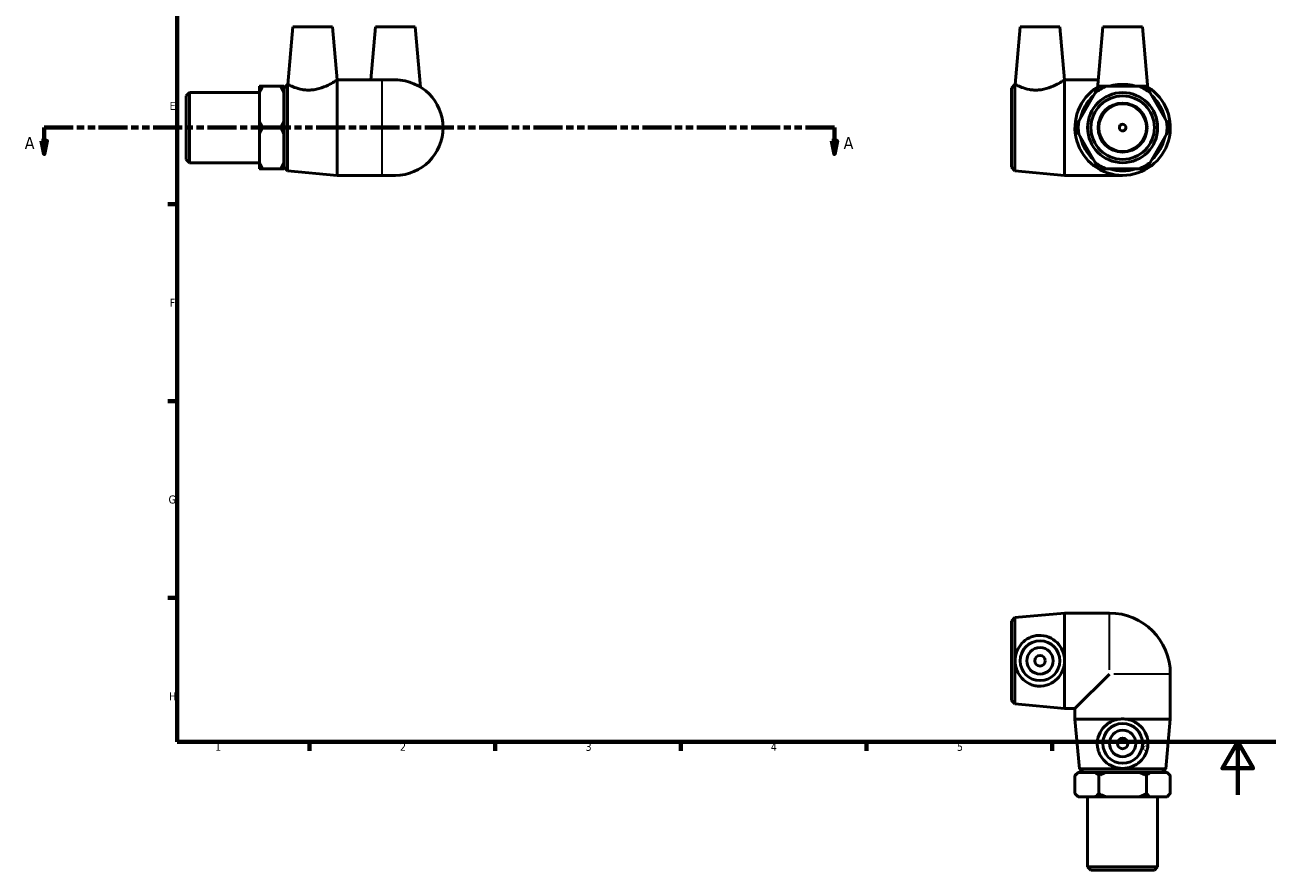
# Model space of a CAD drawing. Header units: millimetres. Extents: x -37 to 901, y -28 to 594.
# Tile 1 of 3: x -37 to 432, y -28 to 290. Entities that reach past the tile are written whole.
import ezdxf

# ---------------------------------------------------------------- set-up
doc = ezdxf.new("R2010")
doc.units = ezdxf.units.MM
doc.linetypes.add('DOUBLE_DASH_CHAIN', pattern=[1.2403, 0.6614, -0.0827, 0.1654, -0.0827, 0.1654, -0.0827])
for name, color, linetype, lineweight in [('Border (ANSI)', 7, 'Continuous', 70), ('Section Line (ANSI)', 7, 'DOUBLE_DASH_CHAIN', 70), ('Visible (ANSI)', 7, 'Continuous', 50), ('Visible Narrow (ANSI)', 7, 'Continuous', 35)]:
    doc.layers.add(name, color=color, linetype=linetype, lineweight=lineweight)
doc.styles.add('Label Text (ANSI)', font='tahoma.ttf')
doc.styles.add('Note Text (ANSI)', font='tahoma.ttf')

# ---------------------------------------------------------------- blocks, each defined once
blk = doc.blocks.new('Borders Default Border')
at = {"layer": 'Border (ANSI)'}
for p, q in [((20, 222.75), (16.55, 222.75)), ((20, 148.5), (16.55, 148.5)), ((20, 74.25), (16.55, 74.25)), ((70.08, 20), (70.08, 16.55)), ((140.17, 20), (140.17, 16.55)), ((210.25, 20), (210.25, 16.55)), ((280.33, 20), (280.33, 16.55)), ((350.42, 20), (350.42, 16.55))]:
    blk.add_line(p, q, dxfattribs=at)
at = {"layer": 'Border (ANSI)', "flags": 128}
for points in [[(20, 20), (20, 574), (821, 574), (821, 20), (20, 20)], [(420.5, 0), (420.5, 20), (414.73, 10), (426.27, 10), (420.5, 20)]]:
    blk.add_lwpolyline(points, dxfattribs=at)
at = {"layer": 'Border (ANSI)', "color": 230, "true_color": 0xff0080, "char_height": 3.05, "attachment_point": 7, "style": 'Note Text (ANSI)'}
for s, insert in [('E', (17.21, 258.35)), ('F', (17.29, 184.1)), ('G', (16.81, 109.79)), ('H', (16.97, 35.6)), ('1', (34.35, 16.55)), ('2', (104.2, 16.55)), ('3', (174.26, 16.49)), ('4', (244.23, 16.55)), ('5', (314.48, 16.49)), ('6', (384.49, 16.49))]:
    blk.add_mtext(s, dxfattribs=dict(at, insert=insert))
blk = doc.blocks.new('2dTransSection0')
at = {"layer": 'Section Line (ANSI)', "linetype": 'DOUBLE_DASH_CHAIN', "ltscale": 16.551283}
blk.add_line((-30.11, 251.68), (268.21, 251.68), dxfattribs=at)
at = {"layer": 'Section Line (ANSI)', "linetype": 'Continuous'}
for p, q in [((-30.11, 251.68), (-19.19, 251.68)), ((-30.11, 251.68), (-30.11, 246.68)), ((257.28, 251.68), (268.21, 251.68)), ((268.21, 251.68), (268.21, 246.68)), ((-31.11, 246.68), (-30.11, 241.68)), ((-29.11, 246.68), (-31.11, 246.68)), ((-30.11, 246.68), (-30.11, 241.68)), ((-30.11, 241.68), (-29.11, 246.68)), ((267.21, 246.68), (268.21, 241.68)), ((269.21, 246.68), (267.21, 246.68)), ((268.21, 246.68), (268.21, 241.68)), ((268.21, 241.68), (269.21, 246.68))]:
    blk.add_line(p, q, dxfattribs=at)
at = {"layer": 'Section Line (ANSI)', "linetype": 'Continuous', "flags": 128}
for points in [[(-31.11, 246.68), (-30.11, 241.68), (-29.11, 246.68), (-31.11, 246.68)], [(267.21, 246.68), (268.21, 241.68), (269.21, 246.68), (267.21, 246.68)]]:
    blk.add_lwpolyline(points, dxfattribs=at)
at = {"layer": 'Section Line (ANSI)'}
for points in [[(-31.11, 246.68), (-30.11, 241.68), (-29.11, 246.68), (-31.11, 246.68)], [(267.21, 246.68), (268.21, 241.68), (269.21, 246.68), (267.21, 246.68)]]:
    blk.add_solid(points, dxfattribs=at)
at = {"layer": 'Section Line (ANSI)', "char_height": 4.57, "attachment_point": 7, "style": 'Label Text (ANSI)'}
for insert in [(-37.48, 243.61), (271.68, 243.61)]:
    blk.add_mtext('A', dxfattribs=dict(at, insert=insert))

msp = doc.modelspace()

# ---------------------------------------------------------------- linework, layer by layer
at = {"layer": 'Visible (ANSI)'}
for p, q in [((63.759, 289.677), (61.862, 268.004)), ((63.759, 289.677), (78.759, 289.677)), ((78.759, 289.677), (80.508, 269.682)), ((94.959, 289.677), (93.209, 269.677)), ((94.959, 289.677), (109.959, 289.677)), ((109.959, 289.677), (111.945, 266.975)), ((338.346, 289.677), (336.449, 268.004)), ((338.346, 289.677), (353.346, 289.677)), ((353.346, 289.677), (355.095, 269.682)), ((369.546, 289.677), (367.502, 266.325)), ((369.546, 289.677), (384.546, 289.677)), ((384.546, 289.677), (386.589, 266.325)), ((60.459, 266.627), (61.704, 267.989)), ((61.704, 267.989), (61.862, 268.004)), ((61.704, 267.989), (61.704, 235.365)), ((80.459, 233.677), (80.459, 269.651)), ((80.501, 269.677), (97.459, 269.677)), ((102.459, 269.677), (97.459, 269.677)), ((335.046, 266.627), (336.29, 267.989)), ((336.29, 267.989), (336.449, 268.004)), ((336.29, 267.989), (336.29, 235.365)), ((355.046, 233.677), (355.046, 269.651)), ((355.088, 269.677), (367.796, 269.677)), ((23.459, 263.648), (24.709, 264.898)), ((23.459, 239.707), (23.459, 263.648)), ((24.709, 264.898), (24.709, 238.457)), ((24.709, 264.898), (51.109, 264.898)), ((51.109, 264.779), (51.109, 267.266)), ((51.109, 254.164), (51.109, 264.779)), ((52.359, 267.266), (59.109, 267.266)), ((60.359, 267.266), (60.359, 264.779)), ((60.359, 264.779), (60.359, 254.164)), ((60.359, 264.177), (60.459, 264.177)), ((60.459, 236.727), (60.459, 266.627)), ((335.046, 236.727), (335.046, 266.627)), ((366.61, 264.779), (360.481, 254.164)), ((383.174, 267.266), (370.917, 267.266)), ((393.61, 254.164), (387.481, 264.779)), ((51.109, 249.191), (51.109, 254.164)), ((60.359, 254.164), (60.359, 249.191)), ((51.109, 238.575), (51.109, 249.191)), ((52.359, 251.677), (59.109, 251.677)), ((60.359, 249.191), (60.359, 238.575)), ((360.481, 249.191), (366.61, 238.575)), ((387.481, 238.575), (393.61, 249.191)), ((23.459, 239.707), (24.709, 238.457)), ((24.709, 238.457), (51.109, 238.457)), ((51.109, 236.089), (51.109, 238.575)), ((59.109, 236.089), (52.359, 236.089)), ((60.359, 239.177), (60.459, 239.177)), ((60.359, 238.575), (60.359, 236.089)), ((60.459, 236.727), (61.704, 235.365)), ((61.704, 235.365), (80.459, 233.677)), ((335.046, 236.727), (336.29, 235.365)), ((336.29, 235.365), (355.046, 233.677)), ((370.917, 236.089), (383.174, 236.089)), ((80.459, 233.677), (97.459, 233.677)), ((97.459, 233.677), (102.459, 233.677)), ((355.046, 233.677), (372.046, 233.677)), ((372.046, 233.677), (377.046, 233.677)), ((335.046, 65.479), (336.29, 66.841)), ((336.29, 66.841), (355.046, 68.529)), ((336.29, 66.841), (336.29, 34.217)), ((355.046, 51.509), (355.046, 68.529)), ((355.046, 68.529), (372.046, 68.529)), ((335.046, 35.579), (335.046, 65.479)), ((355.046, 32.529), (355.046, 49.548)), ((372.046, 45.529), (359.046, 32.529)), ((395.046, 28.529), (395.046, 45.529)), ((335.046, 35.579), (336.29, 34.217)), ((336.29, 34.217), (355.046, 32.529)), ((355.046, 32.529), (359.046, 32.529)), ((359.046, 28.529), (359.046, 32.529)), ((376.065, 28.529), (359.046, 28.529)), ((360.733, 9.774), (359.046, 28.529)), ((395.046, 28.529), (378.026, 28.529)), ((393.358, 9.774), (395.046, 28.529)), ((360.733, 9.774), (393.358, 9.774)), ((362.096, 8.529), (360.733, 9.774)), ((391.996, 8.529), (393.358, 9.774)), ((360.296, 8.429), (359.046, 7.179)), ((359.046, 7.179), (359.046, 0.429)), ((360.296, 8.429), (360.481, 8.429)), ((360.481, 8.429), (366.61, 8.429)), ((391.996, 8.529), (362.096, 8.529)), ((364.546, 8.429), (364.546, 8.529)), ((366.61, 8.429), (370.917, 8.429)), ((368.046, 7.179), (368.046, 0.429)), ((370.917, 8.429), (383.174, 8.429)), ((383.174, 8.429), (387.481, 8.429)), ((386.046, 0.429), (386.046, 7.179)), ((387.481, 8.429), (393.61, 8.429)), ((389.546, 8.429), (389.546, 8.529)), ((393.61, 8.429), (393.796, 8.429)), ((393.796, 8.429), (395.046, 7.179)), ((395.046, 0.429), (395.046, 7.179)), ((360.296, -0.821), (359.046, 0.429)), ((393.796, -0.821), (395.046, 0.429)), ((360.481, -0.821), (360.296, -0.821)), ((366.61, -0.821), (360.481, -0.821)), ((363.825, -27.221), (363.825, -0.821)), ((370.917, -0.821), (366.61, -0.821)), ((383.174, -0.821), (370.917, -0.821)), ((387.481, -0.821), (383.174, -0.821)), ((393.61, -0.821), (387.481, -0.821)), ((390.266, -27.221), (390.266, -0.821)), ((393.796, -0.821), (393.61, -0.821)), ((363.825, -27.221), (390.266, -27.221)), ((365.075, -28.471), (363.825, -27.221)), ((389.016, -28.471), (390.266, -27.221)), ((389.016, -28.471), (365.075, -28.471))]:
    msp.add_line(p, q, dxfattribs=at)
for centre, radius in [((377.046, 251.677), 13.22), ((377.046, 251.677), 11.97), ((377.046, 251.677), 9.254), ((377.046, 251.677), 9), ((377.046, 251.677), 1.25), ((345.846, 50.529), 7.5), ((345.846, 50.529), 5), ((345.846, 50.529), 2), ((377.046, 19.329), 7.5), ((377.046, 19.329), 5), ((377.046, 19.329), 2)]:
    msp.add_circle(centre, radius, dxfattribs=at)
for centre, radius, start, end in [((102.459, 251.677), 18, 270, 90), ((377.046, 251.677), 16.312, 72.87036, 107.12964), ((377.046, 251.677), 18, 121.80379, 58.19621), ((377.046, 251.677), 16.312, 132.87036, 167.12964), ((377.046, 251.677), 16.75, 111.46298, 128.53702), ((377.046, 251.677), 16.75, 51.46298, 68.53702), ((377.046, 251.677), 16.312, 12.87036, 47.12964), ((377.046, 251.677), 16.75, 171.46298, 188.53702), ((377.046, 251.677), 16.75, 351.46298, 8.53702), ((377.046, 251.677), 16.312, 192.87036, 227.12964), ((377.046, 251.677), 16.312, 312.87036, 347.12964), ((377.046, 251.677), 16.75, 231.46298, 248.53702), ((377.046, 251.677), 16.312, 252.87036, 287.12964), ((377.046, 251.677), 16.75, 291.46298, 308.53702), ((372.046, 45.529), 23, 0, 90)]:
    msp.add_arc(centre, radius, start, end, dxfattribs=at)
for points, knots in [([(70.715, 265.879), (70.135, 265.835), (69.542, 265.83), (68.373, 265.898), (67.798, 265.971), (66.159, 266.272), (65.182, 266.583), (63.647, 267.155), (62.978, 267.459), (62.085, 267.886), (61.862, 268.004), (61.862, 268.004)], [5.8622127, 5.8622127, 5.8622127, 5.8622127, 6.036799, 6.036799, 6.2113852, 6.2113852, 6.5605577, 6.5605577, 6.9125037, 6.9125037, 7.2644498, 7.2644498, 7.2644498, 7.2644498]), ([(80.459, 269.651), (80.364, 269.591), (80.126, 269.44), (79.266, 268.921), (78.535, 268.492), (76.848, 267.62), (75.761, 267.11), (73.344, 266.281), (72.009, 265.975), (70.715, 265.879)], [4.430465, 4.430465, 4.430465, 4.430465, 4.7080307, 4.7080307, 5.082718, 5.082718, 5.4724654, 5.4724654, 5.8622127, 5.8622127, 5.8622127, 5.8622127]), ([(102.088, 269.677), (102.212, 269.68), (102.336, 269.682), (102.782, 269.682), (103.11, 269.672), (103.439, 269.651)], [1.49199003, 1.49199003, 1.49199003, 1.49199003, 1.52886932, 1.52886932, 1.62599094, 1.62599094, 1.62599094, 1.62599094]), ([(345.302, 265.879), (344.722, 265.835), (344.129, 265.83), (342.96, 265.898), (342.385, 265.971), (340.746, 266.272), (339.769, 266.583), (338.234, 267.155), (337.565, 267.459), (336.672, 267.886), (336.449, 268.004), (336.449, 268.004)], [5.8622127, 5.8622127, 5.8622127, 5.8622127, 6.036799, 6.036799, 6.2113852, 6.2113852, 6.5605577, 6.5605577, 6.9125037, 6.9125037, 7.2644498, 7.2644498, 7.2644498, 7.2644498]), ([(355.046, 269.651), (354.951, 269.591), (354.713, 269.44), (353.853, 268.921), (353.122, 268.492), (351.435, 267.62), (350.348, 267.11), (347.931, 266.281), (346.596, 265.975), (345.302, 265.879)], [4.430465, 4.430465, 4.430465, 4.430465, 4.7080307, 4.7080307, 5.082718, 5.082718, 5.4724654, 5.4724654, 5.8622127, 5.8622127, 5.8622127, 5.8622127]), ([(382.351, 267.265), (381.81, 267.416), (381.222, 267.557), (379.463, 267.886), (378.219, 268.004), (375.872, 268.004), (374.628, 267.886), (372.869, 267.557), (372.281, 267.416), (371.74, 267.265)], [6.7228791, 6.7228791, 6.7228791, 6.7228791, 6.9125037, 6.9125037, 7.2644498, 7.2644498, 7.6163958, 7.6163958, 7.8060205, 7.8060205, 7.8060205, 7.8060205]), ([(345.302, 40.962), (344.722, 40.991), (344.129, 41.078), (342.96, 41.373), (342.385, 41.582), (340.746, 42.367), (339.769, 43.113), (338.234, 44.78), (337.565, 45.824), (336.672, 48.112), (336.449, 49.356), (336.449, 51.702), (336.672, 52.946), (337.565, 55.233), (338.234, 56.278), (339.769, 57.944), (340.746, 58.691), (342.385, 59.476), (342.96, 59.684), (344.129, 59.979), (344.722, 60.066), (346.596, 60.161), (347.931, 59.936), (350.348, 58.966), (351.435, 58.221), (353.122, 56.522), (353.853, 55.459), (354.713, 53.395), (354.951, 52.449), (355.046, 51.509)], [5.8622127, 5.8622127, 5.8622127, 5.8622127, 6.036799, 6.036799, 6.2113852, 6.2113852, 6.5605577, 6.5605577, 6.9125037, 6.9125037, 7.2644498, 7.2644498, 7.6163958, 7.6163958, 7.9683418, 7.9683418, 8.3175143, 8.3175143, 8.4921006, 8.4921006, 8.6666868, 8.6666868, 9.0564342, 9.0564342, 9.4461815, 9.4461815, 9.8208688, 9.8208688, 10.0984345, 10.0984345, 10.0984345, 10.0984345]), ([(355.046, 49.548), (354.951, 48.608), (354.713, 47.662), (353.853, 45.598), (353.122, 44.535), (351.435, 42.837), (350.348, 42.092), (347.931, 41.122), (346.596, 40.897), (345.302, 40.962)], [4.430465, 4.430465, 4.430465, 4.430465, 4.7080307, 4.7080307, 5.082718, 5.082718, 5.4724654, 5.4724654, 5.8622127, 5.8622127, 5.8622127, 5.8622127]), ([(355.046, 49.548), (355.079, 49.877), (355.095, 50.205), (355.095, 50.853), (355.079, 51.181), (355.046, 51.509)], [1.4317477, 1.4317477, 1.4317477, 1.4317477, 1.52886932, 1.52886932, 1.62599094, 1.62599094, 1.62599094, 1.62599094]), ([(386.612, 18.785), (386.583, 18.206), (386.496, 17.612), (386.201, 16.443), (385.993, 15.868), (385.207, 14.229), (384.461, 13.252), (382.794, 11.717), (381.75, 11.049), (379.463, 10.156), (378.219, 9.933), (375.872, 9.933), (374.628, 10.156), (372.341, 11.049), (371.297, 11.717), (369.63, 13.252), (368.884, 14.229), (368.098, 15.868), (367.89, 16.443), (367.595, 17.612), (367.508, 18.206), (367.414, 20.079), (367.639, 21.414), (368.608, 23.832), (369.353, 24.918), (371.052, 26.605), (372.115, 27.337), (374.179, 28.196), (375.125, 28.434), (376.065, 28.529)], [5.8622127, 5.8622127, 5.8622127, 5.8622127, 6.036799, 6.036799, 6.2113852, 6.2113852, 6.5605577, 6.5605577, 6.9125037, 6.9125037, 7.2644498, 7.2644498, 7.6163958, 7.6163958, 7.9683418, 7.9683418, 8.3175143, 8.3175143, 8.4921006, 8.4921006, 8.6666868, 8.6666868, 9.0564342, 9.0564342, 9.4461815, 9.4461815, 9.8208688, 9.8208688, 10.0984345, 10.0984345, 10.0984345, 10.0984345]), ([(378.026, 28.529), (377.697, 28.562), (377.369, 28.578), (376.722, 28.578), (376.394, 28.562), (376.065, 28.529)], [1.4317477, 1.4317477, 1.4317477, 1.4317477, 1.52886932, 1.52886932, 1.62599094, 1.62599094, 1.62599094, 1.62599094]), ([(378.026, 28.529), (378.966, 28.434), (379.912, 28.196), (381.976, 27.337), (383.039, 26.605), (384.738, 24.918), (385.483, 23.832), (386.452, 21.414), (386.677, 20.079), (386.612, 18.785)], [4.430465, 4.430465, 4.430465, 4.430465, 4.7080307, 4.7080307, 5.082718, 5.082718, 5.4724654, 5.4724654, 5.8622127, 5.8622127, 5.8622127, 5.8622127])]:
    msp.add_open_spline(points, degree=3, knots=knots, dxfattribs=at)
for points in [[(80.459, 269.651), (80.492, 269.672), (80.508, 269.682), (80.508, 269.682)], [(355.046, 269.651), (355.079, 269.672), (355.095, 269.682), (355.095, 269.682)]]:
    msp.add_open_spline(points, degree=3, dxfattribs=at)
for points in [[(51.109, 264.779), (51.615, 265.978), (52.359, 267.266)], [(52.359, 267.266), (51.615, 267.266), (51.109, 267.266)], [(59.109, 267.266), (59.852, 265.978), (60.359, 264.779)], [(60.359, 267.266), (59.852, 267.266), (59.109, 267.266)], [(368.046, 267.266), (367.302, 265.978), (366.61, 264.779)], [(370.917, 267.266), (369.533, 267.266), (368.046, 267.266)], [(386.046, 267.266), (384.558, 267.266), (383.174, 267.266)], [(387.481, 264.779), (386.789, 265.978), (386.046, 267.266)], [(52.359, 251.677), (51.615, 252.965), (51.109, 254.164)], [(60.359, 254.164), (59.852, 252.965), (59.109, 251.677)], [(360.481, 254.164), (359.789, 252.965), (359.046, 251.677)], [(395.046, 251.677), (394.302, 252.965), (393.61, 254.164)], [(51.109, 249.191), (51.615, 250.389), (52.359, 251.677)], [(59.109, 251.677), (59.852, 250.389), (60.359, 249.191)], [(359.046, 251.677), (359.789, 250.389), (360.481, 249.191)], [(393.61, 249.191), (394.302, 250.389), (395.046, 251.677)], [(52.359, 236.089), (51.615, 237.377), (51.109, 238.575)], [(51.109, 236.089), (51.615, 236.089), (52.359, 236.089)], [(60.359, 238.575), (59.852, 237.377), (59.109, 236.089)], [(59.109, 236.089), (59.852, 236.089), (60.359, 236.089)], [(366.61, 238.575), (367.302, 237.377), (368.046, 236.089)], [(368.046, 236.089), (369.533, 236.089), (370.917, 236.089)], [(383.174, 236.089), (384.558, 236.089), (386.046, 236.089)], [(386.046, 236.089), (386.789, 237.377), (387.481, 238.575)], [(359.046, 7.179), (359.789, 7.922), (360.481, 8.429)], [(366.61, 8.429), (367.302, 7.922), (368.046, 7.179)], [(368.046, 7.179), (369.533, 7.922), (370.917, 8.429)], [(383.174, 8.429), (384.558, 7.922), (386.046, 7.179)], [(386.046, 7.179), (386.789, 7.922), (387.481, 8.429)], [(393.61, 8.429), (394.302, 7.922), (395.046, 7.179)], [(360.481, -0.821), (359.789, -0.315), (359.046, 0.429)], [(368.046, 0.429), (367.302, -0.315), (366.61, -0.821)], [(370.917, -0.821), (369.533, -0.315), (368.046, 0.429)], [(386.046, 0.429), (384.558, -0.315), (383.174, -0.821)], [(387.481, -0.821), (386.789, -0.315), (386.046, 0.429)], [(395.046, 0.429), (394.302, -0.315), (393.61, -0.821)]]:
    msp.add_rational_spline(points, [1, 1.00343091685, 1], degree=2, dxfattribs=at)
at = {"layer": 'Visible Narrow (ANSI)'}
for p, q in [((97.459, 233.899), (97.459, 269.456)), ((372.046, 233.679), (372.046, 234.317)), ((372.046, 47.149), (372.046, 68.452)), ((394.968, 45.529), (373.666, 45.529))]:
    msp.add_line(p, q, dxfattribs=at)

# ---------------------------------------------------------------- block references
msp.add_blockref('Borders Default Border', (0, 0))
at = {"layer": 'Section Line (ANSI)'}
msp.add_blockref('2dTransSection0', (0, 0), dxfattribs=at)

doc.saveas('drawing.dxf')
